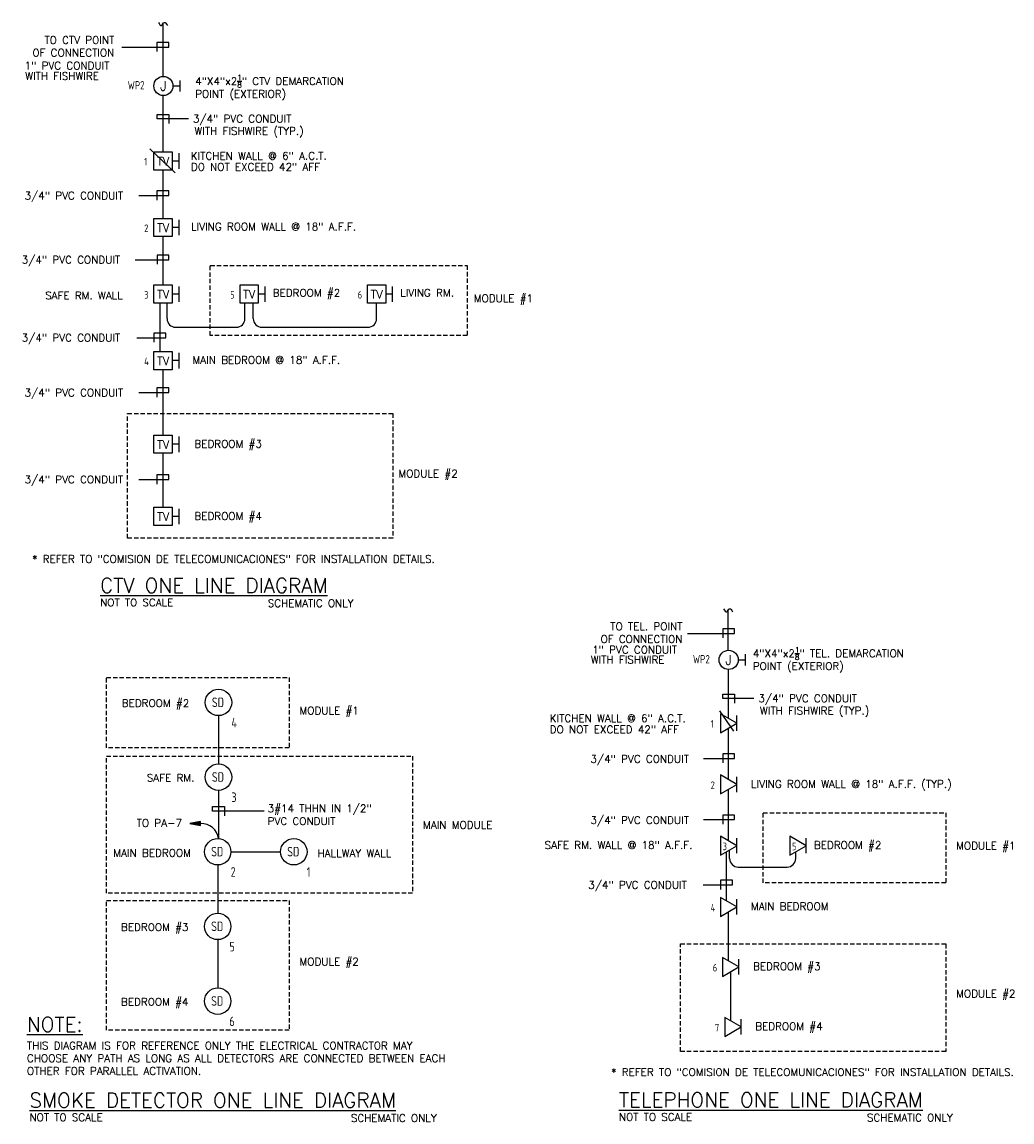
# Model space of a CAD drawing. Header units: inches. Extents: x 23373 to 33923, y 1540 to 5670.
# Tile 103 of 106: x 32143 to 32598, y 3092 to 3597. Entities that reach past the tile are written whole.
import ezdxf
from ezdxf.enums import TextEntityAlignment as Align

# ---------------------------------------------------------------- set-up
doc = ezdxf.new("R2010")
doc.units = ezdxf.units.IN
doc.header["$LTSCALE"] = 2
doc.header["$MEASUREMENT"] = 0
doc.linetypes.add('DASHED', pattern=[0.75, 0.5, -0.25])
doc.linetypes.add('HIDDEN', pattern=[0.375, 0.25, -0.125])
for name, color, linetype in [('eeCtvDist', 5, 'CONTINUOUS'), ('eeFaDist', 4, 'CONTINUOUS'), ('eeRecepDist', 120, 'CONTINUOUS'), ('eeRecepLINE', 120, 'HIDDEN'), ('eeTelDist', 5, 'CONTINUOUS'), ('EL-ANNO-TEXT', 4, 'CONTINUOUS'), ('EL-POWER-RISER', 5, 'CONTINUOUS'), ('ELECT-WORK', 3, 'CONTINUOUS')]:
    doc.layers.add(name, color=color, linetype=linetype)
doc.styles.add('100-48', font='archstyl.shx', dxfattribs={"width": 0.9, "height": 4.8})
doc.styles.add('140ANNO', font='simplex.shx', dxfattribs={"height": 0.14})
doc.styles.get("Standard").update_dxf_attribs({"font": 'simplex.shx'})

# ---------------------------------------------------------------- blocks, each defined once
blk = doc.blocks.new('HR FA')
at = {"layer": 'eeFaDist', "linetype": 'Continuous'}
blk.add_hatch(color=256, dxfattribs=at).paths.add_polyline_path([(-0.213, -0.283), (-0.172, -0.17), (-0.217, -0.163)])
for p, q in [((-0.217, -0.163), (-0.213, -0.283)), ((-0.172, -0.17), (-0.217, -0.163)), ((-0.213, -0.283), (-0.172, -0.17))]:
    blk.add_line(p, q, dxfattribs=at)
at = {"layer": 'eeFaDist', "linetype": 'ByBlock'}
blk.add_arc((-0.006, -0.189), 0.189, 88.0949, 173.0878, dxfattribs=at)
blk = doc.blocks.new('TEL-OUT')
at = {"layer": 'eeTelDist', "linetype": 'ByBlock'}
for p, q in [((0, 0), (0.157, 0.091)), ((0.157, -0.091), (0, 0)), ((0.157, 0.091), (0.157, -0.091))]:
    blk.add_line(p, q, dxfattribs=at)
at = {"layer": 'eeTelDist'}
blk.add_line((0, -0.073), (0, 0.073), dxfattribs=at)

msp = doc.modelspace()

# ---------------------------------------------------------------- linework, layer by layer
at = {"layer": 'eeCtvDist'}
for p, q in [((32207.92366883, 3572.46036358), (32207.92366883, 3596.50975616)), ((32207.92366883, 3537.76025962), (32207.92366883, 3563.65655923)), ((32207.92366883, 3507.17087084), (32207.92366883, 3529.38593195)), ((32207.92366883, 3476.58148207), (32207.92366883, 3498.79654318)), ((32206.58718328, 3445.9920933), (32206.58718328, 3468.2071544)), ((32209.75787375, 3461.09962385), (32209.75787375, 3468.2071544)), ((32245.58212161, 3461.09962385), (32245.58212161, 3468.2071544)), ((32249.3944516, 3461.09962385), (32249.3944516, 3468.2071544)), ((32306.09218399, 3461.09962385), (32306.09218399, 3468.2071544)), ((32207.92366883, 3407.54071958), (32207.92366883, 3437.61776563)), ((32207.92366883, 3374.34466222), (32207.92366883, 3399.16639191))]:
    msp.add_line(p, q, dxfattribs=at)
at = {"layer": 'eeCtvDist', "linetype": 'ByBlock'}
for p, q in [((32203.736505, 3537.76025962), (32212.11083266, 3537.76025962)), ((32203.736505, 3529.38593195), (32203.736505, 3537.76025962)), ((32212.11083266, 3537.76025962), (32212.11083266, 3529.38593195)), ((32215.13866057, 3537.08316776), (32215.13866057, 3529.9814539)), ((32215.13866057, 3533.53231083), (32212.11083266, 3533.53231083)), ((32212.11083266, 3529.38593195), (32203.736505, 3529.38593195)), ((32203.736505, 3498.79654318), (32203.736505, 3507.17087084)), ((32203.736505, 3507.17087084), (32212.11083266, 3507.17087084)), ((32212.11083266, 3507.17087084), (32212.11083266, 3498.79654318)), ((32215.13866057, 3506.49377899), (32215.13866057, 3499.39206512)), ((32215.13866057, 3502.94292206), (32212.11083266, 3502.94292206)), ((32212.11083266, 3498.79654318), (32203.736505, 3498.79654318)), ((32203.736505, 3468.2071544), (32203.736505, 3476.58148207)), ((32203.736505, 3476.58148207), (32212.11083266, 3476.58148207)), ((32212.11083266, 3476.58148207), (32212.11083266, 3468.2071544)), ((32215.13866057, 3475.90439021), (32215.13866057, 3468.80267635)), ((32243.30112277, 3468.2071544), (32243.30112277, 3476.58148207)), ((32243.30112277, 3476.58148207), (32251.67545044, 3476.58148207)), ((32251.67545044, 3476.58148207), (32251.67545044, 3468.2071544)), ((32254.70327835, 3475.90439021), (32254.70327835, 3468.80267635)), ((32301.90502015, 3468.2071544), (32301.90502015, 3476.58148207)), ((32301.90502015, 3476.58148207), (32310.27934782, 3476.58148207)), ((32310.27934782, 3476.58148207), (32310.27934782, 3468.2071544)), ((32313.30717573, 3475.90439021), (32313.30717573, 3468.80267635)), ((32215.13866057, 3472.35353328), (32212.11083266, 3472.35353328)), ((32254.70327835, 3472.35353328), (32251.67545044, 3472.35353328)), ((32313.30717573, 3472.35353328), (32310.27934782, 3472.35353328)), ((32212.11083266, 3468.2071544), (32203.736505, 3468.2071544)), ((32251.67545044, 3468.2071544), (32243.30112277, 3468.2071544)), ((32310.27934782, 3468.2071544), (32301.90502015, 3468.2071544)), ((32203.736505, 3445.9920933), (32212.11083266, 3445.9920933)), ((32203.736505, 3437.61776563), (32203.736505, 3445.9920933)), ((32212.11083266, 3445.9920933), (32212.11083266, 3437.61776563)), ((32215.13866057, 3445.31500144), (32215.13866057, 3438.21328757)), ((32215.13866057, 3441.76414451), (32212.11083266, 3441.76414451)), ((32212.11083266, 3437.61776563), (32203.736505, 3437.61776563)), ((32203.736505, 3399.16639191), (32203.736505, 3407.54071958)), ((32203.736505, 3407.54071958), (32212.11083266, 3407.54071958)), ((32212.11083266, 3407.54071958), (32212.11083266, 3399.16639191)), ((32215.13866057, 3406.86362772), (32215.13866057, 3399.76191386)), ((32212.11083266, 3399.16639191), (32203.736505, 3399.16639191)), ((32215.13866057, 3403.31277079), (32212.11083266, 3403.31277079)), ((32203.736505, 3365.97033456), (32203.736505, 3374.34466222)), ((32203.736505, 3374.34466222), (32212.11083266, 3374.34466222)), ((32212.11083266, 3374.34466222), (32212.11083266, 3365.97033456)), ((32215.13866057, 3373.66757037), (32215.13866057, 3366.5658565)), ((32215.13866057, 3370.11671344), (32212.11083266, 3370.11671344)), ((32212.11083266, 3365.97033456), (32203.736505, 3365.97033456))]:
    msp.add_line(p, q, dxfattribs=at)
at = {"layer": 'eeFaDist'}
msp.add_line((32201.89835784, 3539.14466149), (32213.53890741, 3528.05361154), dxfattribs=at)
at = {"layer": 'eeFaDist', "ltscale": 2}
msp.add_line((32239.12816458, 3215.99195373), (32261.94946736, 3215.99195373), dxfattribs=at)
at = {"layer": 'eeFaDist', "linetype": 'DASHED', "ltscale": 2}
for points in [[(32229.65650066, 3485.53097141), (32347.75746031, 3485.53097141), (32347.75746031, 3453.32788734), (32229.65650066, 3453.32788734)], [(32191.58774687, 3417.42615147), (32313.60065807, 3417.42615147), (32313.60065807, 3360.10215167), (32191.58774687, 3360.10215167)], [(32181.91138092, 3296.03827016), (32265.85553833, 3296.03827016), (32265.85553833, 3263.83518609), (32181.91138092, 3263.83518609)], [(32181.91138092, 3259.92201136), (32322.64837804, 3259.92201136), (32322.64837804, 3197.00385524), (32181.91138092, 3197.00385524)], [(32483.83509172, 3233.88443235), (32567.77924913, 3233.88443235), (32567.77924913, 3201.68134828), (32483.83509172, 3201.68134828)], [(32181.91138092, 3193.51934612), (32265.85553833, 3193.51934612), (32265.85553833, 3134.01516127), (32181.91138092, 3134.01516127)], [(32445.76633793, 3173.5929438), (32567.77924913, 3173.5929438), (32567.77924913, 3124.18606971), (32445.76633793, 3124.18606971)]]:
    msp.add_lwpolyline(points, close=True, dxfattribs=at)
at = {"layer": 'eeRecepDist'}
for p, q in [((32215.76004245, 3565.49383481), (32215.76004245, 3570.62944445)), ((32212.47730717, 3568.06163963), (32215.76004245, 3568.06163963))]:
    msp.add_line(p, q, dxfattribs=at)
msp.add_circle((32208.07287803, 3568.0584614), 4.40443028, dxfattribs=at)
at = {"layer": 'eeRecepLINE', "linetype": 'Continuous'}
for points in [[(32205.75920779, 3597.2949415), (32207.14585801, 3595.81887596), (32208.53250824, 3597.2949415), (32209.91915846, 3595.81887596)], [(32465.64609839, 3327.72843756), (32467.03274862, 3326.25237202), (32468.41939884, 3327.72843756), (32469.80604906, 3326.25237202)]]:
    msp.add_spline(points, degree=3, dxfattribs=at)
at = {"layer": 'eeTelDist', "ltscale": 2}
for p, q in [((32213.75787375, 3457.09962385), (32241.58212161, 3457.09962385)), ((32253.3944516, 3457.09962385), (32302.09218399, 3457.09962385)), ((32467.95976863, 3277.26992383), (32467.95976863, 3299.74247012)), ((32467.95976863, 3249.11720001), (32467.95976863, 3272.90829483)), ((32467.95976863, 3220.9644762), (32467.95976863, 3244.75557102)), ((32468.3739543, 3212.95347433), (32468.3739543, 3216.84197741)), ((32466.97606426, 3193.37969437), (32466.97606426, 3216.03490522)), ((32498.83618549, 3212.95347433), (32498.83618549, 3216.03490522)), ((32472.3739543, 3208.95347433), (32494.83618549, 3208.95347433)), ((32467.95976863, 3165.79491254), (32467.95976863, 3188.45012339)), ((32468.943473, 3138.21013071), (32468.943473, 3160.86534156))]:
    msp.add_line(p, q, dxfattribs=at)
at = {"layer": 'eeTelDist'}
for p, q in [((32467.81055943, 3308.59267129), (32467.81055943, 3327.10987111)), ((32472.36419777, 3304.19394735), (32475.64693305, 3304.19394735)), ((32475.64693305, 3301.62614253), (32475.64693305, 3306.76175217)), ((32463.73832469, 3280.82900769), (32470.13659931, 3271.36178947))]:
    msp.add_line(p, q, dxfattribs=at)
msp.add_circle((32467.95976863, 3304.19076912), 4.40443028, dxfattribs=at)
at = {"layer": 'eeTelDist', "ltscale": 2}
for centre, start, end in [((32213.75787375, 3461.09962385), 180, 270), ((32302.09218399, 3461.09962385), 270, 0), ((32472.3739543, 3212.95347433), 180, 270), ((32494.83618549, 3212.95347433), 270, 0)]:
    msp.add_arc(centre, 4, start, end, dxfattribs=at)
at = {"layer": 'eeTelDist'}
for centre, start, end in [((32241.58212161, 3461.09962385), 270, 0), ((32253.3944516, 3461.09962385), 180, 270)]:
    msp.add_arc(centre, 4, start, end, dxfattribs=at)
at = {"layer": 'EL-POWER-RISER'}
for p, q in [((32233.39660545, 3278.55948652), (32233.39660545, 3256.39420195)), ((32233.39660545, 3244.22947629), (32233.39660545, 3222.06419173)), ((32233.04580175, 3209.9095909), (32233.04580175, 3187.74430633)), ((32233.04580175, 3175.57958067), (32233.04580175, 3153.41429611))]:
    msp.add_line(p, q, dxfattribs=at)
for centre in [(32233.39660545, 3284.64184935), (32233.39660545, 3250.31183912), (32233.04580175, 3215.99195373), (32268.03183019, 3215.99195373), (32233.04580175, 3181.6619435), (32233.04580175, 3147.33193328)]:
    msp.add_circle(centre, 6.08236283, dxfattribs=at)
at = {"layer": 'ELECT-WORK', "color": 2, "linetype": 'Continuous'}
for p, q in [((32188.89839778, 3585.96138738), (32210.50932941, 3585.96138738)), ((32210.50932941, 3588.06849651), (32205.08596542, 3588.06849651)), ((32205.08596542, 3588.06849651), (32205.08596542, 3583.85427824)), ((32210.50932941, 3585.96138738), (32210.50932941, 3588.06849651)), ((32205.21198684, 3554.97718252), (32210.63535083, 3554.97718252)), ((32205.21198684, 3552.87007339), (32205.21198684, 3554.97718252)), ((32219.54678918, 3552.87007339), (32205.21198684, 3552.87007339)), ((32210.63535083, 3554.97718252), (32210.63535083, 3550.76296426)), ((32210.50932941, 3519.83877869), (32205.08596542, 3519.83877869)), ((32205.08596542, 3519.83877869), (32205.08596542, 3515.62456043)), ((32210.50932941, 3517.73166956), (32210.50932941, 3519.83877869)), ((32196.78495214, 3517.73166956), (32210.50932941, 3517.73166956)), ((32205.21198684, 3490.27766578), (32205.21198684, 3486.06344752)), ((32210.63535083, 3490.27766578), (32205.21198684, 3490.27766578)), ((32210.63535083, 3488.17055665), (32210.63535083, 3490.27766578)), ((32195.07752909, 3488.17055665), (32210.63535083, 3488.17055665)), ((32203.74947987, 3454.43818849), (32203.74947987, 3450.22397022)), ((32209.17284386, 3454.43818849), (32203.74947987, 3454.43818849)), ((32209.17284386, 3452.33107936), (32209.17284386, 3454.43818849)), ((32195.7954432, 3452.33107936), (32209.17284386, 3452.33107936)), ((32210.50932941, 3429.20254507), (32205.08596542, 3429.20254507)), ((32205.08596542, 3429.20254507), (32205.08596542, 3424.9883268)), ((32210.50932941, 3427.09543594), (32210.50932941, 3429.20254507)), ((32196.82650572, 3427.09543594), (32210.50932941, 3427.09543594)), ((32210.50932941, 3389.25937499), (32205.08596542, 3389.25937499)), ((32205.08596542, 3389.25937499), (32205.08596542, 3385.04515673)), ((32210.50932941, 3387.15226586), (32210.50932941, 3389.25937499)), ((32196.82650572, 3387.15226586), (32210.50932941, 3387.15226586)), ((32465.26598967, 3318.50199257), (32465.26598967, 3314.2877743)), ((32470.68935365, 3318.50199257), (32465.26598967, 3318.50199257)), ((32470.68935365, 3316.39488343), (32470.68935365, 3318.50199257)), ((32449.07842203, 3316.39488343), (32470.68935365, 3316.39488343)), ((32465.24808663, 3288.50619697), (32470.67145062, 3288.50619697)), ((32465.24808663, 3286.39908784), (32465.24808663, 3288.50619697)), ((32470.67145062, 3288.50619697), (32470.67145062, 3284.29197871)), ((32479.58288897, 3286.39908784), (32465.24808663, 3286.39908784)), ((32456.33664828, 3258.90563829), (32470.67145062, 3258.90563829)), ((32465.24808663, 3261.01274742), (32465.24808663, 3256.79852916)), ((32470.67145062, 3261.01274742), (32465.24808663, 3261.01274742)), ((32470.67145062, 3258.90563829), (32470.67145062, 3261.01274742)), ((32230.68492346, 3234.65106266), (32230.68492346, 3236.75817179)), ((32230.68492346, 3236.75817179), (32236.10828745, 3236.75817179)), ((32236.10828745, 3236.75817179), (32236.10828745, 3232.54395353)), ((32254.39379369, 3234.65106266), (32230.68492346, 3234.65106266)), ((32465.24808663, 3232.86002361), (32465.24808663, 3228.64580535)), ((32470.67145062, 3232.86002361), (32465.24808663, 3232.86002361)), ((32470.67145062, 3230.75291448), (32470.67145062, 3232.86002361)), ((32456.33664828, 3230.75291448), (32470.67145062, 3230.75291448)), ((32469.68774625, 3202.8847805), (32464.26438226, 3202.8847805)), ((32464.26438226, 3202.8847805), (32464.26438226, 3198.67056224)), ((32469.68774625, 3200.77767137), (32469.68774625, 3202.8847805)), ((32456.31034559, 3200.77767137), (32469.68774625, 3200.77767137))]:
    msp.add_line(p, q, dxfattribs=at)

# ---------------------------------------------------------------- block references
at = {"layer": 'eeFaDist', "xscale": 41.99999999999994, "yscale": 41.99999999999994, "zscale": 41.99999999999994, "rotation": 279.1153321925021}
msp.add_blockref('HR FA', (32233.39660545, 3222.06419173), dxfattribs=at)
at = {"layer": 'eeTelDist', "xscale": -48, "yscale": 48, "zscale": 48}
for p in [(32471.73705014, 3275.08910933), (32471.73705014, 3246.93638551), (32471.73705014, 3218.7836617), (32503.59717138, 3218.7836617), (32471.73705014, 3190.63093788), (32472.72075451, 3163.04615605), (32473.70445889, 3135.46137423)]:
    msp.add_blockref('TEL-OUT', p, dxfattribs=at)

# ---------------------------------------------------------------- texts
at = {"layer": 'eeCtvDist', "color": 4, "linetype": 'ByBlock'}
for p in [(32207.96442162, 3531.49951194), (32207.96442162, 3500.91012317), (32207.96442162, 3470.32073439), (32247.52903939, 3470.32073439), (32306.13293677, 3470.32073439), (32207.96442162, 3439.73134562), (32207.96442162, 3401.2799719), (32207.96442162, 3368.08391455)]:
    msp.add_text('TV', height=3.84, dxfattribs=at).set_placement(p, align=Align.CENTER)
at = {"layer": 'eeFaDist', "style": '100-48', "width": 0.9}
for s, height, p in [('SD', 4.406557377, (32230.37605721, 3282.48991803)), ('4', 4.40655738, (32239.34623123, 3273.16258852)), ('SD', 4.406557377, (32230.37605721, 3248.15990781)), ('3', 4.40655738, (32239.34623123, 3238.83257829)), ('SD', 4.406557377, (32230.02525352, 3213.84002241)), ('SD', 4.406557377, (32265.01128196, 3213.84002241)), ('2', 4.40655738, (32238.99542753, 3204.51269289)), ('1', 4.40655738, (32273.98145597, 3204.51269289)), ('SD', 4.406557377, (32230.02525352, 3179.51001218)), ('5', 4.40655738, (32238.45411523, 3170.15854719)), ('SD', 4.406557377, (32230.02525352, 3145.18000196)), ('6', 4.40655738, (32238.41277445, 3135.82867746))]:
    msp.add_text(s, height=height, dxfattribs=at).set_placement(p)
at = {"layer": 'eeRecepDist', "style": '100-48', "width": 0.9}
for p in [(32191.67218798, 3566.4505666), (32451.55907858, 3302.58287431)]:
    msp.add_text('WP2', height=3.84, dxfattribs=at).set_placement(p)
at = {"layer": 'eeRecepDist'}
for p in [(32208.07287803, 3568.0584614), (32467.95976863, 3304.19076912)]:
    msp.add_text('J', height=4.40443028, dxfattribs=at).set_placement(p, align=Align.MIDDLE)
at = {"layer": 'eeTelDist', "color": 4, "style": '100-48', "width": 0.9}
for s, p in [('1', (32199.26468466, 3531.48955022)), ('2', (32199.26468466, 3500.90016145)), ('3', (32199.26468466, 3470.31077267)), ('5', (32238.82930243, 3470.31077267)), ('6', (32297.43319981, 3470.31077267)), ('4', (32199.26468466, 3439.7213839)), ('1', (32459.71066678, 3273.00556376)), ('2', (32459.71066678, 3244.85283995)), ('3', (32465.24596631, 3216.70011613)), ('5', (32497.10608755, 3216.70011613)), ('4', (32459.71066678, 3188.54739232)), ('6', (32460.69437115, 3160.96261049)), ('7', (32461.67807553, 3133.37782866))]:
    msp.add_text(s, height=3.48769622, dxfattribs=at).set_placement(p)
at = {"layer": 'EL-ANNO-TEXT'}
for s, height, p in [('1" PVC CONDUIT', 3.5, (32144.26205162, 3575.64178185)), ('WITH FISHWIRE', 3.5, (32144.5452483, 3570.84867714)), ('3/4" PVC CONDUIT', 3.5, (32221.61186693, 3551.22074913)), ('WITH FISHWIRE (TYP.)', 3.5, (32222.34921798, 3545.59271905)), ('KITCHEN WALL @ 6" A.C.T.', 3.5, (32220.65794489, 3534.15780702)), ('DO NOT EXCEED 42" AFF', 3.5, (32220.70470127, 3529.08431284)), ('3/4" PVC CONDUIT', 3.5, (32144.26205162, 3515.87948399)), ('LIVING ROOM WALL @ 18" A.F.F.', 3.5, (32220.78544067, 3501.64347228)), ('3/4" PVC CONDUIT', 3.5, (32142.92556607, 3486.38888117)), ('BEDROOM #2', 3.5, (32258.35249671, 3471.18877726)), ('LIVING RM.', 3.5, (32316.9563941, 3471.18877726)), ('SAFE RM. WALL', 3.5, (32153.69894838, 3469.96173695)), ('MODULE #1', 3.5, (32350.7847712, 3468.64614446)), ('3/4" PVC CONDUIT', 3.5, (32142.92556607, 3450.54940387)), ('MAIN BEDROOM @ 18" A.F.F.', 3.5, (32221.42939129, 3440.35367101)), ('3/4" PVC CONDUIT', 3.5, (32144.26205162, 3425.31376045)), ('BEDROOM #3', 3.5, (32222.33908532, 3401.76006984)), ('3/4" PVC CONDUIT', 3.5, (32144.26205162, 3385.37059038)), ('MODULE #2', 3.5, (32316.12096658, 3388.08786796)), ('BEDROOM #4', 3.5, (32222.33908532, 3368.56401248)), ('* REFER TO "COMISION DE TELECOMUNICACIONES" FOR INSTALLATION DETAILS.', 3.5, (32147.79394798, 3348.84963241)), ('NOT TO SCALE', 3.4876962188, (32179.0013098, 3328.84971822)), ('SCHEMATIC ONLY', 3.4876962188, (32256.0413056, 3328.51351869)), ('1" PVC CONDUIT', 3.5, (32405.20974591, 3307.08850486)), ('WITH FISHWIRE', 3.5, (32404.58494551, 3302.60068268)), ('3/4" PVC CONDUIT', 3.5, (32481.64796673, 3284.74976358)), ('BEDROOM #2', 3.5, (32188.93516122, 3282.55159027)), ('MODULE #1', 3.5, (32270.64135675, 3279.15344321)), ('WITH FISHWIRE (TYP.)', 3.5, (32482.38531778, 3279.12173349)), ('KITCHEN WALL @ 6" A.C.T.', 3.5, (32385.7043879, 3275.6165653)), ('DO NOT EXCEED 42" AFF', 3.5, (32385.7043879, 3270.46558359)), ('3/4" PVC CONDUIT', 3.5, (32404.42417283, 3256.91342156)), ('SAFE RM.', 3.5, (32200.43915495, 3248.22158005)), ('LIVING ROOM WALL @ 18" A.F.F. (TYP.)', 3.5, (32478.25498696, 3245.36624329)), ('3/4" PVC CONDUIT', 3.5, (32404.42417283, 3228.76069775)), ('TO PA-7', 3.5, (32195.80019166, 3227.46688577)), ('MAIN MODULE', 3.5, (32327.43419646, 3226.5741734)), ('MAIN BEDROOM', 3.5, (32185.03515842, 3213.70621877)), ('HALLWAY WALL', 3.5, (32278.94931592, 3213.5307913)), ('SAFE RM. WALL @ 18" A.F.F.', 3.5, (32383.36924161, 3217.30503748)), ('BEDROOM #2', 3.5, (32507.16896482, 3217.30503748)), ('MODULE #1', 3.5, (32572.56506754, 3216.99960541)), ('3/4" PVC CONDUIT', 3.5, (32403.44046846, 3198.99599589)), ('MAIN BEDROOM', 3.5, (32478.20257082, 3189.15231366)), ('BEDROOM #3', 3.5, (32188.58435752, 3179.57168443)), ('MODULE #2', 3.5, (32270.64135675, 3163.7199669)), ('BEDROOM #3', 3.5, (32479.1862752, 3161.56753183)), ('MODULE #2', 3.5, (32572.56506754, 3149.02005308)), ('BEDROOM #4', 3.5, (32188.58435752, 3145.2416742)), ('BEDROOM #4', 3.5, (32480.16997957, 3133.98275001)), ('* REFER TO "COMISION DE TELECOMUNICACIONES" FOR INSTALLATION DETAILS.', 3.5, (32414.01662178, 3112.9168401)), ('NOT TO SCALE', 3.4876962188, (32146.5177744, 3092.15251484)), ('SCHEMATIC ONLY', 3.4876962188, (32294.27527956, 3091.81631532)), ('NOT TO SCALE', 3.4876962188, (32417.54358854, 3092.31949572)), ('SCHEMATIC ONLY', 3.4876962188, (32531.56088538, 3091.98329619))]:
    msp.add_text(s, height=height, dxfattribs=at).set_placement(p)
at = {"layer": 'EL-ANNO-TEXT', "color": 5, "linetype": 'Continuous', "style": '140ANNO'}
for s, p in [('%%UCTV ONE LINE DIAGRAM', (32179.0013098, 3335.07760333)), ('%%UNOTE:', (32145.35660606, 3133.28171754)), ('%%USMOKE DETECTOR ONE LINE DIAGRAM', (32146.5177744, 3098.38039995)), ('%%UTELEPHONE ONE LINE DIAGRAM', (32417.54358854, 3098.54738083))]:
    msp.add_text(s, height=6.72, dxfattribs=at).set_placement(p)
at = {"layer": 'EL-ANNO-TEXT', "char_height": 3.5}
for s, insert, width, attachment_point in [('TO CTV POINT \\POF CONNECTION', (32185.49925798, 3590.9073376), 82.5, 3), ('\\A1;4"X4"x2{\\H0.7x;\\S1/8;}" CTV DEMARCATION \\PPOINT (EXTERIOR)', (32222.68806928, 3573.19932029), 117.5, 1), ('TO TEL. POINT \\POF CONNECTION', (32446.7222182, 3321.34083365), 82.5, 3), ('\\A1;4"X4"x2{\\H0.7x;\\S1/8;}" TEL. DEMARCATION \\PPOINT (EXTERIOR)', (32479.07730171, 3310.10795904), 117.5, 1)]:
    msp.add_mtext(s, dxfattribs=dict(at, insert=insert, width=width, attachment_point=attachment_point))
at = {"layer": 'EL-ANNO-TEXT', "ltscale": 2, "insert": (32256.01282482, 3237.64931677), "char_height": 3.5, "width": 56.703937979, "attachment_point": 1}
msp.add_mtext('3#14 THHN IN 1/2" PVC CONDUIT', dxfattribs=at)
at = {"layer": 'EL-ANNO-TEXT', "linetype": 'Continuous', "insert": (32145.35660606, 3128.63447052), "char_height": 3.5, "width": 212.5178523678, "attachment_point": 1}
msp.add_mtext('THIS DIAGRAM IS FOR REFERENCE ONLY THE ELECTRICAL CONTRACTOR MAY CHOOSE ANY PATH AS LONG AS ALL DETECTORS ARE CONNECTED BETWEEN EACH OTHER FOR PARALLEL ACTIVATION.', dxfattribs=at)

doc.saveas('drawing.dxf')
